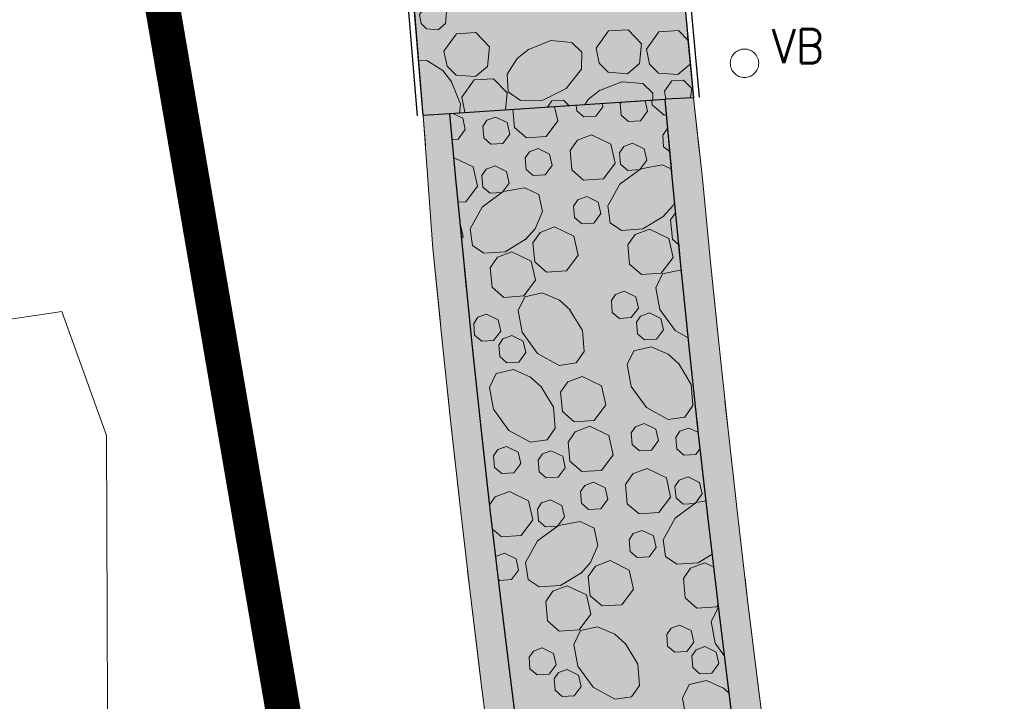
# Model space of a CAD drawing. Header units: metres. Extents: x 148316 to 148653, y 486436 to 486744.
# Tile 9 of 87: x 148396 to 148413, y 486534 to 486546. Entities that reach past the tile are written whole.
import ezdxf

# ---------------------------------------------------------------- set-up
doc = ezdxf.new("R2010")
doc.units = ezdxf.units.M
doc.header["$MEASUREMENT"] = 0
doc.linetypes.add('DGN Style 2', pattern=[3.0576, 1.83456, -1.22304])
for name, color, linetype, lineweight in [('BWR-nieuw-raster-asfaltweg 60%', 253, 'Continuous', 30), ('BWR-nieuw-raster-betongranulaat 20%', 254, 'Continuous', 30), ('BWR-verw-band-opsluit 100x200_GV', 6, '1020w', 30), ('BWR-verw-situatie', 214, 'DGN Style 2', 13), ('TOP-L-topo objecten vlak', 7, 'Continuous', 0), ('WVB-alg-werkgrens', 6, 'Continuous', 53), ('WVB-pen-dik 013', 1, 'Continuous', 0), ('WVB-raster-80%', 252, 'Continuous', 30)]:
    doc.layers.add(name, color=color, linetype=linetype, lineweight=lineweight)
doc.styles.add('Style-STANDARD', font='STANDARD.shx')
doc.styles.add('Style-WORKING', font='WORKING.shx')
doc.linetypes.add('1020w', pattern='A,1.8,-0.3,["v",Style-WORKING,S=0.499998,R=0,X=-0.132,Y=-0.187],-2.1', length=4.2)
doc.linetypes.add('betonrugw', pattern='A,1,-1.1,["v",Style-WORKING,S=0.499998,R=0,X=-0.132,Y=-0.187],-2.1', length=4.2)

# ---------------------------------------------------------------- blocks, each defined once
blk = doc.blocks.new('14')
at = {"color": 0, "linetype": 'ByBlock', "lineweight": -2}
blk.add_circle((0, 0), 0.25, dxfattribs=at)
at = {"color": 0, "linetype": 'ByBlock', "lineweight": -2, "style": 'Style-STANDARD'}
blk.add_text('VB', height=0.6, dxfattribs=at).set_placement((0.483, 0))

msp = doc.modelspace()

# ---------------------------------------------------------------- hatches: boundary and pattern name
at = {"layer": 'BWR-nieuw-raster-asfaltweg 60%'}
msp.add_hatch(color=256, dxfattribs=at).paths.add_polyline_path([(148426.813, 486452.432), (148429.847, 486454.591), (148429.315, 486455.875), (148428.715, 486457.344), (148428.122, 486458.816), (148427.536, 486460.291), (148426.957, 486461.769), (148426.385, 486463.249), (148425.82, 486464.732), (148425.262, 486466.218), (148424.712, 486467.706), (148424.168, 486469.197), (148423.632, 486470.691), (148423.103, 486472.187), (148422.581, 486473.685), (148422.066, 486475.186), (148421.559, 486476.69), (148421.058, 486478.196), (148420.565, 486479.704), (148420.079, 486481.215), (148419.6, 486482.728), (148419.129, 486484.243), (148418.665, 486485.761), (148418.208, 486487.281), (148417.758, 486488.802), (148417.316, 486490.326), (148416.881, 486491.853), (148416.453, 486493.381), (148416.032, 486494.911), (148415.619, 486496.443), (148415.214, 486497.977), (148414.815, 486499.514), (148414.424, 486501.051), (148414.04, 486502.591), (148413.664, 486504.133), (148413.333, 486505.557), (148413.008, 486506.982), (148412.692, 486508.41), (148412.382, 486509.838), (148412.079, 486511.269), (148411.784, 486512.7), (148411.496, 486514.134), (148411.216, 486515.568), (148410.942, 486517.004), (148410.676, 486518.442), (148410.417, 486519.881), (148410.166, 486521.321), (148409.922, 486522.762), (148409.685, 486524.205), (148409.455, 486525.649), (148409.233, 486527.094), (148409.018, 486528.54), (148408.81, 486529.987), (148408.61, 486531.435), (148408.417, 486532.884), (148408.232, 486534.334), (148408.053, 486535.785), (148407.882, 486537.237), (148407.719, 486538.69), (148407.563, 486540.143), (148407.414, 486541.597), (148407.273, 486543.053), (148407.151, 486544.376), (148403.455, 486544.134), (148403.551, 486543.081), (148403.69, 486541.635), (148403.837, 486540.19), (148403.991, 486538.745), (148404.152, 486537.302), (148404.321, 486535.859), (148404.497, 486534.417), (148404.68, 486532.976), (148404.871, 486531.536), (148405.07, 486530.097), (148405.275, 486528.658), (148405.488, 486527.222), (148405.709, 486525.786), (148405.937, 486524.351), (148406.172, 486522.917), (148406.414, 486521.485), (148406.664, 486520.054), (148406.922, 486518.624), (148407.186, 486517.196), (148407.458, 486515.769), (148407.737, 486514.343), (148408.024, 486512.919), (148408.318, 486511.497), (148408.619, 486510.075), (148408.927, 486508.656), (148409.243, 486507.238), (148409.566, 486505.822), (148409.896, 486504.407), (148410.267, 486502.854), (148410.646, 486501.302), (148411.032, 486499.753), (148411.426, 486498.205), (148411.827, 486496.659), (148412.236, 486495.115), (148412.652, 486493.573), (148413.075, 486492.033), (148413.506, 486490.495), (148413.944, 486488.96), (148414.39, 486487.426), (148414.843, 486485.895), (148415.303, 486484.365), (148415.771, 486482.838), (148416.246, 486481.314), (148416.728, 486479.791), (148417.218, 486478.271), (148417.715, 486476.753), (148418.219, 486475.238), (148418.731, 486473.725), (148419.249, 486472.215), (148419.775, 486470.707), (148420.309, 486469.201), (148420.849, 486467.698), (148421.397, 486466.198), (148421.952, 486464.701), (148422.514, 486463.206), (148423.084, 486461.714), (148423.66, 486460.224), (148424.244, 486458.738), (148424.835, 486457.254), (148425.432, 486455.773), (148426.038, 486454.295), (148426.65, 486452.82)], flags=0)
at = {"layer": 'BWR-nieuw-raster-betongranulaat 20%', "extrusion": (0, 0, -1)}
msp.add_hatch(color=256, dxfattribs=at).paths.add_polyline_path([(-148407.255, 486548.508), (-148407.634, 486544.408), (-148407.151, 486544.383), (-148407.151, 486544.376), (-148403.455, 486544.134), (-148403.003, 486544.104), (-148402.7, 486547.738), (-148402.605, 486551.052), (-148407.135, 486551.412)], flags=0)
at = {"layer": 'BWR-nieuw-raster-betongranulaat 20%'}
msp.add_hatch(color=256, dxfattribs=at).paths.add_polyline_path([(148426.813, 486452.432), (148429.847, 486454.591), (148429.315, 486455.875), (148428.715, 486457.344), (148428.122, 486458.816), (148427.536, 486460.291), (148426.957, 486461.769), (148426.385, 486463.249), (148425.82, 486464.732), (148425.262, 486466.218), (148424.712, 486467.706), (148424.168, 486469.197), (148423.632, 486470.691), (148423.103, 486472.187), (148422.581, 486473.685), (148422.066, 486475.186), (148421.559, 486476.69), (148421.058, 486478.196), (148420.565, 486479.704), (148420.079, 486481.215), (148419.6, 486482.728), (148419.129, 486484.243), (148418.665, 486485.761), (148418.208, 486487.281), (148417.758, 486488.802), (148417.316, 486490.326), (148416.881, 486491.853), (148416.453, 486493.381), (148416.032, 486494.911), (148415.619, 486496.443), (148415.214, 486497.977), (148414.815, 486499.514), (148414.424, 486501.051), (148414.04, 486502.591), (148413.664, 486504.133), (148413.333, 486505.557), (148413.008, 486506.982), (148412.692, 486508.41), (148412.382, 486509.838), (148412.079, 486511.269), (148411.784, 486512.7), (148411.496, 486514.134), (148411.216, 486515.568), (148410.942, 486517.004), (148410.676, 486518.442), (148410.417, 486519.881), (148410.166, 486521.321), (148409.922, 486522.762), (148409.685, 486524.205), (148409.455, 486525.649), (148409.233, 486527.094), (148409.018, 486528.54), (148408.81, 486529.987), (148408.61, 486531.435), (148408.417, 486532.884), (148408.232, 486534.334), (148408.053, 486535.785), (148407.882, 486537.237), (148407.719, 486538.69), (148407.563, 486540.143), (148407.414, 486541.597), (148407.273, 486543.053), (148407.151, 486544.376), (148403.455, 486544.134), (148403.551, 486543.081), (148403.69, 486541.635), (148403.837, 486540.19), (148403.991, 486538.745), (148404.152, 486537.302), (148404.321, 486535.859), (148404.497, 486534.417), (148404.68, 486532.976), (148404.871, 486531.536), (148405.07, 486530.097), (148405.275, 486528.658), (148405.488, 486527.222), (148405.709, 486525.786), (148405.937, 486524.351), (148406.172, 486522.917), (148406.414, 486521.485), (148406.664, 486520.054), (148406.922, 486518.624), (148407.186, 486517.196), (148407.458, 486515.769), (148407.737, 486514.343), (148408.024, 486512.919), (148408.318, 486511.497), (148408.619, 486510.075), (148408.927, 486508.656), (148409.243, 486507.238), (148409.566, 486505.822), (148409.896, 486504.407), (148410.267, 486502.854), (148410.646, 486501.302), (148411.032, 486499.753), (148411.426, 486498.205), (148411.827, 486496.659), (148412.236, 486495.115), (148412.652, 486493.573), (148413.075, 486492.033), (148413.506, 486490.495), (148413.944, 486488.96), (148414.39, 486487.426), (148414.843, 486485.895), (148415.303, 486484.365), (148415.771, 486482.838), (148416.246, 486481.314), (148416.728, 486479.791), (148417.218, 486478.271), (148417.715, 486476.753), (148418.219, 486475.238), (148418.731, 486473.725), (148419.249, 486472.215), (148419.775, 486470.707), (148420.309, 486469.201), (148420.849, 486467.698), (148421.397, 486466.198), (148421.952, 486464.701), (148422.514, 486463.206), (148423.084, 486461.714), (148423.66, 486460.224), (148424.244, 486458.738), (148424.835, 486457.254), (148425.432, 486455.773), (148426.038, 486454.295), (148426.65, 486452.82)], flags=0)
at = {"layer": 'WVB-raster-80%', "lineweight": 0}
for points in [[(148429.847, 486454.591), (148430.293, 486454.908), (148429.765, 486456.184), (148429.164, 486457.657), (148428.57, 486459.133), (148427.983, 486460.612), (148427.403, 486462.093), (148426.831, 486463.577), (148426.265, 486465.064), (148425.707, 486466.554), (148425.156, 486468.047), (148424.613, 486469.542), (148424.076, 486471.04), (148423.547, 486472.54), (148423.025, 486474.043), (148422.51, 486475.548), (148422.003, 486477.056), (148421.503, 486478.566), (148421.01, 486480.079), (148420.525, 486481.594), (148420.047, 486483.111), (148419.576, 486484.631), (148419.112, 486486.153), (148418.656, 486487.677), (148418.207, 486489.203), (148417.766, 486490.732), (148417.332, 486492.262), (148416.906, 486493.795), (148416.487, 486495.33), (148416.075, 486496.867), (148415.671, 486498.405), (148415.274, 486499.946), (148414.884, 486501.488), (148414.502, 486503.033), (148414.128, 486504.579), (148413.798, 486505.985), (148413.476, 486507.393), (148413.161, 486508.803), (148412.853, 486510.214), (148412.552, 486511.626), (148412.259, 486513.041), (148411.973, 486514.456), (148411.694, 486515.874), (148411.422, 486517.292), (148411.158, 486518.712), (148410.901, 486520.133), (148410.651, 486521.556), (148410.409, 486522.98), (148410.174, 486524.405), (148409.947, 486525.831), (148409.726, 486527.259), (148409.513, 486528.687), (148409.308, 486530.117), (148409.11, 486531.547), (148408.919, 486532.979), (148408.735, 486534.412), (148408.559, 486535.845), (148408.39, 486537.28), (148408.229, 486538.715), (148408.075, 486540.151), (148407.928, 486541.588), (148407.789, 486543.026), (148407.634, 486544.408), (148407.151, 486544.383), (148407.151, 486544.376), (148407.273, 486543.053), (148407.414, 486541.597), (148407.563, 486540.143), (148407.719, 486538.69), (148407.882, 486537.237), (148408.053, 486535.785), (148408.232, 486534.334), (148408.417, 486532.884), (148408.61, 486531.435), (148408.81, 486529.987), (148409.018, 486528.54), (148409.233, 486527.094), (148409.455, 486525.649), (148409.685, 486524.205), (148409.922, 486522.762), (148410.166, 486521.321), (148410.417, 486519.881), (148410.676, 486518.442), (148410.942, 486517.004), (148411.216, 486515.568), (148411.496, 486514.134), (148411.784, 486512.7), (148412.079, 486511.269), (148412.382, 486509.838), (148412.692, 486508.41), (148413.008, 486506.982), (148413.333, 486505.557), (148413.664, 486504.133), (148414.04, 486502.591), (148414.424, 486501.051), (148414.815, 486499.514), (148415.214, 486497.977), (148415.619, 486496.443), (148416.032, 486494.911), (148416.453, 486493.381), (148416.881, 486491.853), (148417.316, 486490.326), (148417.758, 486488.802), (148418.208, 486487.281), (148418.665, 486485.761), (148419.129, 486484.243), (148419.6, 486482.728), (148420.079, 486481.215), (148420.565, 486479.704), (148421.058, 486478.196), (148421.559, 486476.69), (148422.066, 486475.186), (148422.581, 486473.685), (148423.103, 486472.187), (148423.632, 486470.691), (148424.168, 486469.197), (148424.712, 486467.706), (148425.262, 486466.218), (148425.82, 486464.732), (148426.385, 486463.249), (148426.957, 486461.769), (148427.536, 486460.291), (148428.122, 486458.816), (148428.715, 486457.344), (148429.315, 486455.875)], [(148426.349, 486452.101), (148426.813, 486452.432), (148426.65, 486452.82), (148426.038, 486454.295), (148425.432, 486455.773), (148424.835, 486457.254), (148424.244, 486458.738), (148423.66, 486460.224), (148423.084, 486461.714), (148422.514, 486463.206), (148421.952, 486464.701), (148421.397, 486466.198), (148420.849, 486467.698), (148420.309, 486469.201), (148419.775, 486470.707), (148419.249, 486472.215), (148418.731, 486473.725), (148418.219, 486475.238), (148417.715, 486476.753), (148417.218, 486478.271), (148416.728, 486479.791), (148416.246, 486481.314), (148415.771, 486482.838), (148415.303, 486484.365), (148414.843, 486485.895), (148414.39, 486487.426), (148413.944, 486488.96), (148413.506, 486490.495), (148413.075, 486492.033), (148412.652, 486493.573), (148412.236, 486495.115), (148411.827, 486496.659), (148411.426, 486498.205), (148411.032, 486499.753), (148410.646, 486501.302), (148410.267, 486502.854), (148409.896, 486504.407), (148409.566, 486505.822), (148409.243, 486507.238), (148408.927, 486508.656), (148408.619, 486510.075), (148408.318, 486511.497), (148408.024, 486512.919), (148407.737, 486514.343), (148407.458, 486515.769), (148407.186, 486517.196), (148406.922, 486518.624), (148406.664, 486520.054), (148406.414, 486521.485), (148406.172, 486522.917), (148405.937, 486524.351), (148405.709, 486525.786), (148405.488, 486527.222), (148405.275, 486528.658), (148405.07, 486530.097), (148404.871, 486531.536), (148404.68, 486532.976), (148404.497, 486534.417), (148404.321, 486535.859), (148404.152, 486537.302), (148403.991, 486538.745), (148403.837, 486540.19), (148403.69, 486541.635), (148403.551, 486543.081), (148403.455, 486544.134), (148403.003, 486544.104), (148403.167, 486541.823), (148403.316, 486540.347), (148403.471, 486538.873), (148403.635, 486537.399), (148403.806, 486535.926), (148403.985, 486534.453), (148404.171, 486532.982), (148404.365, 486531.512), (148404.567, 486530.043), (148404.776, 486528.575), (148404.993, 486527.108), (148405.217, 486525.642), (148405.449, 486524.177), (148405.689, 486522.713), (148405.936, 486521.251), (148406.191, 486519.79), (148406.453, 486518.331), (148406.723, 486516.872), (148407.001, 486515.416), (148407.286, 486513.96), (148407.579, 486512.506), (148407.879, 486511.054), (148408.186, 486509.603), (148408.501, 486508.154), (148408.824, 486506.707), (148409.154, 486505.261), (148409.492, 486503.817), (148409.862, 486502.271), (148410.24, 486500.727), (148410.625, 486499.185), (148411.018, 486497.644), (148411.418, 486496.106), (148411.825, 486494.569), (148412.24, 486493.035), (148412.662, 486491.502), (148413.092, 486489.972), (148413.529, 486488.443), (148413.973, 486486.917), (148414.425, 486485.393), (148414.883, 486483.871), (148415.35, 486482.351), (148415.823, 486480.834), (148416.304, 486479.319), (148416.792, 486477.806), (148417.287, 486476.295), (148417.79, 486474.787), (148418.3, 486473.282), (148418.817, 486471.778), (148419.341, 486470.278), (148419.872, 486468.78), (148420.411, 486467.284), (148420.957, 486465.791), (148421.51, 486464.301), (148422.07, 486462.813), (148422.637, 486461.328), (148423.212, 486459.846), (148423.793, 486458.366), (148424.382, 486456.89), (148424.978, 486455.416), (148425.58, 486453.945), (148426.19, 486452.477)]]:
    msp.add_hatch(color=256, dxfattribs=at).paths.add_polyline_path(points, flags=0)

# ---------------------------------------------------------------- linework, layer by layer
at = {"layer": 'BWR-nieuw-raster-asfaltweg 60%', "flags": 128}
msp.add_lwpolyline([(148408.417, 486532.884), (148408.232, 486534.334), (148408.053, 486535.785), (148407.882, 486537.237), (148407.719, 486538.69), (148407.563, 486540.143), (148407.414, 486541.597), (148407.273, 486543.053), (148407.151, 486544.376), (148403.455, 486544.134), (148403.551, 486543.081), (148403.69, 486541.635), (148403.837, 486540.19), (148403.991, 486538.745), (148404.152, 486537.302), (148404.321, 486535.859), (148404.497, 486534.417), (148404.68, 486532.976)], dxfattribs=at)
at = {"layer": 'BWR-nieuw-raster-betongranulaat 20%', "flags": 128}
msp.add_lwpolyline([(148407.255, 486548.508), (148407.634, 486544.408), (148407.151, 486544.383), (148407.151, 486544.376), (148403.455, 486544.134), (148403.003, 486544.104), (148402.7, 486547.738), (148402.605, 486551.052), (148407.135, 486551.412)], close=True, dxfattribs=at)
msp.add_lwpolyline([(148408.417, 486532.884), (148408.232, 486534.334), (148408.053, 486535.785), (148407.882, 486537.237), (148407.719, 486538.69), (148407.563, 486540.143), (148407.414, 486541.597), (148407.273, 486543.053), (148407.151, 486544.376), (148403.455, 486544.134), (148403.551, 486543.081), (148403.69, 486541.635), (148403.837, 486540.19), (148403.991, 486538.745), (148404.152, 486537.302), (148404.321, 486535.859), (148404.497, 486534.417), (148404.68, 486532.976)], dxfattribs=at)
at = {"layer": 'BWR-verw-band-opsluit 100x200_GV', "linetype": 'betonrugw', "flags": 128}
for points in [[(148417.133, 486563.939), (148411.28, 486559.91), (148406.86, 486556.867), (148407.138, 486553.168), (148407.138, 486553.167), (148407.234, 486551.451), (148407.234, 486551.449), (148407.355, 486548.512), (148407.355, 486548.517), (148407.734, 486544.417)], [(148402.903, 486544.096), (148402.6, 486547.732), (148402.504, 486551.088), (148402.365, 486553.994), (148402.288, 486553.949), (148400.77, 486553.058), (148396.186, 486550.536), (148395.495, 486550.156), (148394.111, 486549.314)]]:
    msp.add_lwpolyline(points, dxfattribs=at)
at = {"layer": 'BWR-verw-situatie'}
msp.add_line((148407.255, 486548.508), (148407.634, 486544.408), dxfattribs=at)
at = {"layer": 'BWR-verw-situatie', "flags": 128}
for points in [[(148403.003, 486544.104), (148402.7, 486547.738), (148402.604, 486551.092), (148402.459, 486554.116), (148402.395, 486554.128), (148402.237, 486554.035), (148400.721, 486553.145), (148396.138, 486550.624), (148395.445, 486550.243), (148394.065, 486549.403)], [(148429.847, 486454.591), (148429.315, 486455.875), (148428.715, 486457.344), (148428.122, 486458.816), (148427.536, 486460.291), (148426.957, 486461.769), (148426.385, 486463.249), (148425.82, 486464.732), (148425.262, 486466.218), (148424.712, 486467.706), (148424.168, 486469.197), (148423.632, 486470.691), (148423.103, 486472.187), (148422.581, 486473.685), (148422.066, 486475.186), (148421.559, 486476.69), (148421.058, 486478.196), (148420.565, 486479.704), (148420.079, 486481.215), (148419.6, 486482.728), (148419.129, 486484.243), (148418.665, 486485.761), (148418.208, 486487.281), (148417.758, 486488.802), (148417.316, 486490.326), (148416.881, 486491.853), (148416.453, 486493.381), (148416.032, 486494.911), (148415.619, 486496.443), (148415.214, 486497.977), (148414.815, 486499.514), (148414.424, 486501.051), (148414.04, 486502.591), (148413.664, 486504.133), (148413.333, 486505.557), (148413.008, 486506.982), (148412.692, 486508.41), (148412.382, 486509.838), (148412.079, 486511.269), (148411.784, 486512.7), (148411.496, 486514.134), (148411.216, 486515.568), (148410.942, 486517.004), (148410.676, 486518.442), (148410.417, 486519.881), (148410.166, 486521.321), (148409.922, 486522.762), (148409.685, 486524.205), (148409.455, 486525.649), (148409.233, 486527.094), (148409.018, 486528.54), (148408.81, 486529.987), (148408.61, 486531.435), (148408.417, 486532.884), (148408.232, 486534.334), (148408.053, 486535.785), (148407.882, 486537.237), (148407.719, 486538.69), (148407.563, 486540.143), (148407.414, 486541.597), (148407.273, 486543.053), (148407.151, 486544.376), (148403.455, 486544.134), (148403.551, 486543.081), (148403.69, 486541.635), (148403.837, 486540.19), (148403.991, 486538.745), (148404.152, 486537.302), (148404.321, 486535.859), (148404.497, 486534.417), (148404.68, 486532.976), (148404.871, 486531.536), (148405.07, 486530.097), (148405.275, 486528.658), (148405.488, 486527.222), (148405.709, 486525.786), (148405.937, 486524.351), (148406.172, 486522.917), (148406.414, 486521.485), (148406.664, 486520.054), (148406.922, 486518.624), (148407.186, 486517.196), (148407.458, 486515.769), (148407.737, 486514.343), (148408.024, 486512.919), (148408.318, 486511.497), (148408.619, 486510.075), (148408.927, 486508.656), (148409.243, 486507.238), (148409.566, 486505.822), (148409.896, 486504.407), (148410.267, 486502.854), (148410.646, 486501.302), (148411.032, 486499.753), (148411.426, 486498.205), (148411.827, 486496.659), (148412.236, 486495.115), (148412.652, 486493.573), (148413.075, 486492.033), (148413.506, 486490.495), (148413.944, 486488.96), (148414.39, 486487.426), (148414.843, 486485.895), (148415.303, 486484.365), (148415.771, 486482.838), (148416.246, 486481.314), (148416.728, 486479.791), (148417.218, 486478.271), (148417.715, 486476.753), (148418.219, 486475.238), (148418.731, 486473.725), (148419.249, 486472.215), (148419.775, 486470.707), (148420.309, 486469.201), (148420.849, 486467.698), (148421.397, 486466.198), (148421.952, 486464.701), (148422.514, 486463.206), (148423.084, 486461.714), (148423.66, 486460.224), (148424.244, 486458.738), (148424.835, 486457.254), (148425.432, 486455.773), (148426.038, 486454.295), (148426.65, 486452.82), (148426.813, 486452.432)], [(148407.634, 486544.408), (148407.151, 486544.383)], [(148430.293, 486454.908), (148429.765, 486456.184), (148429.164, 486457.657), (148428.57, 486459.133), (148427.983, 486460.612), (148427.403, 486462.093), (148426.831, 486463.577), (148426.265, 486465.064), (148425.707, 486466.554), (148425.156, 486468.047), (148424.613, 486469.542), (148424.076, 486471.04), (148423.547, 486472.54), (148423.025, 486474.043), (148422.51, 486475.548), (148422.003, 486477.056), (148421.503, 486478.566), (148421.01, 486480.079), (148420.525, 486481.594), (148420.047, 486483.111), (148419.576, 486484.631), (148419.112, 486486.153), (148418.656, 486487.677), (148418.207, 486489.203), (148417.766, 486490.732), (148417.332, 486492.262), (148416.906, 486493.795), (148416.487, 486495.33), (148416.075, 486496.867), (148415.671, 486498.405), (148415.274, 486499.946), (148414.884, 486501.488), (148414.502, 486503.033), (148414.128, 486504.579), (148413.798, 486505.985), (148413.476, 486507.393), (148413.161, 486508.803), (148412.853, 486510.214), (148412.552, 486511.626), (148412.259, 486513.041), (148411.973, 486514.456), (148411.694, 486515.874), (148411.422, 486517.292), (148411.158, 486518.712), (148410.901, 486520.133), (148410.651, 486521.556), (148410.409, 486522.98), (148410.174, 486524.405), (148409.947, 486525.831), (148409.726, 486527.259), (148409.513, 486528.687), (148409.308, 486530.117), (148409.11, 486531.547), (148408.919, 486532.979), (148408.735, 486534.412), (148408.559, 486535.845), (148408.39, 486537.28), (148408.229, 486538.715), (148408.075, 486540.151), (148407.928, 486541.588), (148407.789, 486543.026), (148407.634, 486544.408)], [(148403.455, 486544.134), (148403.003, 486544.104)], [(148426.349, 486452.101), (148426.19, 486452.477), (148425.58, 486453.945), (148424.978, 486455.416), (148424.382, 486456.89), (148423.793, 486458.366), (148423.212, 486459.846), (148422.637, 486461.328), (148422.07, 486462.813), (148421.51, 486464.301), (148420.957, 486465.791), (148420.411, 486467.284), (148419.872, 486468.78), (148419.341, 486470.278), (148418.817, 486471.778), (148418.3, 486473.282), (148417.79, 486474.787), (148417.287, 486476.295), (148416.792, 486477.806), (148416.304, 486479.319), (148415.823, 486480.834), (148415.35, 486482.351), (148414.883, 486483.871), (148414.425, 486485.393), (148413.973, 486486.917), (148413.529, 486488.443), (148413.092, 486489.972), (148412.662, 486491.502), (148412.24, 486493.035), (148411.825, 486494.569), (148411.418, 486496.106), (148411.018, 486497.644), (148410.625, 486499.185), (148410.24, 486500.727), (148409.862, 486502.271), (148409.492, 486503.817), (148409.154, 486505.261), (148408.824, 486506.707), (148408.501, 486508.154), (148408.186, 486509.603), (148407.879, 486511.054), (148407.579, 486512.506), (148407.286, 486513.96), (148407.001, 486515.416), (148406.723, 486516.872), (148406.453, 486518.331), (148406.191, 486519.79), (148405.936, 486521.251), (148405.689, 486522.713), (148405.449, 486524.177), (148405.217, 486525.642), (148404.993, 486527.108), (148404.776, 486528.575), (148404.567, 486530.043), (148404.365, 486531.512), (148404.171, 486532.982), (148403.985, 486534.453), (148403.806, 486535.926), (148403.635, 486537.399), (148403.471, 486538.873), (148403.316, 486540.347), (148403.167, 486541.823), (148403.003, 486544.104)]]:
    msp.add_lwpolyline(points, dxfattribs=at)
at = {"layer": 'TOP-L-topo objecten vlak', "color": 7, "linetype": 'Continuous', "lineweight": 0, "flags": 128}
for points in [[(148407.151, 486544.376), (148407.151, 486544.383)], [(148402.835, 486502.646), (148402.123, 486505.799), (148401.61, 486508.16), (148400.84, 486511.38), (148400.495, 486512.911), (148399.819, 486516.113), (148399.404, 486518.229), (148398.941, 486520.768), (148398.425, 486523.869), (148398.168, 486525.546), (148397.956, 486527.02), (148397.506, 486530.469), (148397.593, 486532.397), (148397.572, 486538.616), (148396.802, 486540.741), (148394.547, 486540.403)]]:
    msp.add_lwpolyline(points, dxfattribs=at)
at = {"layer": 'WVB-alg-werkgrens', "const_width": 0.6, "flags": 128}
msp.add_lwpolyline([(148548.149, 486682.039), (148429.135, 486597.978), (148424.723, 486596.403), (148422.293, 486596.275), (148409.921, 486585.871), (148409.991, 486591.673), (148399.824, 486591.795), (148399.666, 486578.585), (148362.388, 486546.945), (148366.864, 486540.289), (148385.843, 486553.051), (148390.082, 486545.198), (148397.936, 486549.438), (148405.482, 486505.39), (148415.064, 486470.684), (148423.293, 486449.926), (148506.104, 486508.865)], dxfattribs=at)
at = {"layer": 'WVB-pen-dik 013'}
for p, q in [((148407.162, 486544.384), (148407.138, 486544.519)), ((148403.524, 486543.378), (148403.53, 486543.38)), ((148407.554, 486538.744), (148407.722, 486538.665)), ((148407.833, 486536.431), (148407.986, 486536.358))]:
    msp.add_line(p, q, dxfattribs=at)
at = {"layer": 'WVB-pen-dik 013', "flags": 128}
for points in [[(148402.936, 486545.836), (148403.063, 486546.016), (148403.263, 486546.026), (148403.403, 486545.881), (148403.383, 486545.679), (148403.258, 486545.574), (148403.061, 486545.589), (148402.966, 486545.679), (148402.936, 486545.836)], [(148403.358, 486545.209), (148403.571, 486545.506), (148403.906, 486545.526), (148404.138, 486545.284), (148404.103, 486544.946), (148403.896, 486544.774), (148403.566, 486544.796), (148403.411, 486544.949), (148403.358, 486545.209)], [(148405.968, 486545.256), (148406.178, 486545.556), (148406.516, 486545.574), (148406.746, 486545.331), (148406.713, 486544.994), (148406.506, 486544.821), (148406.173, 486544.846), (148406.018, 486544.999), (148405.968, 486545.256)], [(148406.831, 486545.244), (148407.043, 486545.541), (148407.378, 486545.561), (148407.543, 486545.389)], [(148404.796, 486545.231), (148405.188, 486545.389), (148405.551, 486545.356), (148405.721, 486545.191), (148405.716, 486544.899), (148405.453, 486544.566), (148405.051, 486544.366), (148404.673, 486544.359), (148404.458, 486544.511), (148404.441, 486544.814), (148404.613, 486545.084), (148404.813, 486545.241)], [(148407.578, 486545.009), (148407.576, 486544.981), (148407.368, 486544.809), (148407.038, 486544.831), (148406.883, 486544.984), (148406.831, 486545.244)], [(148402.925, 486545.04), (148403.066, 486545.049), (148403.336, 486544.876), (148403.493, 486544.676)], [(148403.483, 486544.694), (148403.641, 486544.301), (148403.626, 486544.145)], [(148403.663, 486544.416), (148403.873, 486544.716), (148404.208, 486544.734), (148404.441, 486544.491), (148404.412, 486544.197)], [(148406.013, 486544.526), (148406.408, 486544.684), (148406.768, 486544.651), (148406.941, 486544.486), (148406.937, 486544.362)], [(148407.138, 486544.519), (148407.263, 486544.701), (148407.466, 486544.711), (148407.606, 486544.566), (148407.588, 486544.406)], [(148405.772, 486544.286), (148405.833, 486544.379), (148406.031, 486544.536)], [(148403.721, 486544.151), (148403.713, 486544.159), (148403.663, 486544.416)], [(148405.125, 486544.243), (148405.206, 486544.356), (148405.406, 486544.369), (148405.503, 486544.268)], [(148406.072, 486544.305), (148406.084, 486544.252), (148405.964, 486544.091), (148405.758, 486544.079), (148405.635, 486544.183), (148405.627, 486544.276)], [(148406.809, 486544.354), (148406.847, 486544.176), (148406.727, 486544.014), (148406.521, 486544.003), (148406.399, 486544.11), (148406.382, 486544.307), (148406.395, 486544.327)], [(148407.175, 486544.115), (148407.131, 486544.112), (148406.927, 486544.288), (148406.92, 486544.361)], [(148403.511, 486544.138), (148403.679, 486544.056), (148403.724, 486543.861), (148403.604, 486543.699), (148403.495, 486543.693)], [(148405.256, 486544.252), (148405.311, 486544.01), (148405.11, 486543.741), (148404.771, 486543.72), (148404.567, 486543.897), (148404.537, 486544.205)], [(148404.243, 486544.076), (148404.444, 486543.983), (148404.487, 486543.785), (148404.367, 486543.623), (148404.161, 486543.611), (148404.039, 486543.718), (148404.022, 486543.915), (148404.095, 486544.024), (148404.243, 486544.076)], [(148407.234, 486543.478), (148407.125, 486543.569), (148407.11, 486543.769), (148407.183, 486543.875), (148407.197, 486543.88)], [(148405.89, 486543.772), (148406.221, 486543.614), (148406.293, 486543.284), (148406.092, 486543.017), (148405.753, 486542.994), (148405.549, 486543.17), (148405.52, 486543.502), (148405.645, 486543.68), (148405.89, 486543.772)], [(148406.593, 486543.63), (148406.792, 486543.534), (148406.834, 486543.338), (148406.714, 486543.176), (148406.511, 486543.163), (148406.387, 486543.269), (148406.369, 486543.466), (148406.443, 486543.574), (148406.593, 486543.63)], [(148404.971, 486543.538), (148405.17, 486543.442), (148405.215, 486543.246), (148405.095, 486543.085), (148404.889, 486543.073), (148404.765, 486543.177), (148404.75, 486543.377), (148404.823, 486543.483), (148404.971, 486543.538)], [(148403.53, 486543.38), (148403.861, 486543.222), (148403.933, 486542.892), (148403.731, 486542.625), (148403.596, 486542.616)], [(148404.233, 486543.238), (148404.431, 486543.142), (148404.474, 486542.946), (148404.354, 486542.784), (148404.151, 486542.771), (148404.027, 486542.877), (148404.009, 486543.074), (148404.082, 486543.183), (148404.233, 486543.238)], [(148407.128, 486542.378), (148406.766, 486542.158), (148406.403, 486542.134), (148406.209, 486542.264), (148406.166, 486542.553), (148406.371, 486542.924), (148406.735, 486543.19), (148407.106, 486543.256), (148407.261, 486543.181)], [(148404.768, 486541.986), (148404.406, 486541.767), (148404.043, 486541.742), (148403.849, 486541.872), (148403.806, 486542.161), (148404.01, 486542.532), (148404.374, 486542.798), (148404.746, 486542.865), (148404.983, 486542.749), (148405.049, 486542.456), (148404.923, 486542.162), (148404.752, 486541.974)], [(148405.805, 486542.713), (148406.003, 486542.617), (148406.046, 486542.421), (148405.926, 486542.26), (148405.723, 486542.246), (148405.599, 486542.352), (148405.581, 486542.55), (148405.655, 486542.658), (148405.805, 486542.713)], [(148407.314, 486542.625), (148407.284, 486542.553), (148407.112, 486542.365)], [(148407.386, 486541.888), (148407.274, 486541.984), (148407.242, 486542.313), (148407.332, 486542.441)], [(148403.633, 486542.231), (148403.643, 486542.225), (148403.686, 486542.03), (148403.656, 486541.989)], [(148405.255, 486542.194), (148405.583, 486542.033), (148405.658, 486541.706), (148405.457, 486541.437), (148405.118, 486541.416), (148404.914, 486541.592), (148404.882, 486541.922), (148405.007, 486542.1), (148405.255, 486542.194)], [(148406.883, 486542.155), (148407.214, 486541.997), (148407.286, 486541.669), (148407.085, 486541.4), (148406.746, 486541.377), (148406.542, 486541.553), (148406.513, 486541.886), (148406.638, 486542.063), (148406.883, 486542.155)], [(148404.523, 486541.763), (148404.854, 486541.605), (148404.926, 486541.278), (148404.725, 486541.009), (148404.386, 486540.985), (148404.182, 486541.162), (148404.152, 486541.494), (148404.277, 486541.672), (148404.523, 486541.763)], [(148407.548, 486540.291), (148407.325, 486540.414), (148407.061, 486540.778), (148406.992, 486541.149), (148407.107, 486541.386), (148407.403, 486541.453), (148407.43, 486541.441)], [(148406.45, 486541.09), (148406.648, 486540.993), (148406.693, 486540.798), (148406.57, 486540.638), (148406.367, 486540.625), (148406.243, 486540.728), (148406.228, 486540.929), (148406.302, 486541.035), (148406.45, 486541.09)], [(148405.513, 486540.779), (148405.732, 486540.418), (148405.76, 486540.055), (148405.625, 486539.86), (148405.335, 486539.817), (148404.964, 486540.022), (148404.701, 486540.386), (148404.632, 486540.757), (148404.747, 486540.995), (148405.043, 486541.061), (148405.337, 486540.935), (148405.525, 486540.764)], [(148404.089, 486540.698), (148404.288, 486540.602), (148404.333, 486540.406), (148404.21, 486540.247), (148404.007, 486540.233), (148403.883, 486540.337), (148403.868, 486540.537), (148403.941, 486540.643), (148404.089, 486540.698)], [(148406.881, 486540.72), (148407.077, 486540.623), (148407.122, 486540.428), (148407.002, 486540.266), (148406.796, 486540.255), (148406.674, 486540.362), (148406.657, 486540.559), (148406.73, 486540.665), (148406.881, 486540.72)], [(148404.521, 486540.328), (148404.717, 486540.232), (148404.762, 486540.037), (148404.642, 486539.875), (148404.436, 486539.863), (148404.314, 486539.97), (148404.297, 486540.167), (148404.37, 486540.273), (148404.521, 486540.328)], [(148407.377, 486539.855), (148407.597, 486539.491), (148407.624, 486539.13), (148407.489, 486538.933), (148407.202, 486538.893), (148406.829, 486539.095), (148406.566, 486539.459), (148406.498, 486539.833), (148406.611, 486540.07), (148406.909, 486540.137), (148407.202, 486540.008), (148407.389, 486539.839)], [(148405.017, 486539.463), (148405.237, 486539.099), (148405.263, 486538.739), (148405.129, 486538.541), (148404.842, 486538.501), (148404.469, 486538.703), (148404.205, 486539.067), (148404.138, 486539.441), (148404.251, 486539.678), (148404.549, 486539.745), (148404.842, 486539.616), (148405.029, 486539.447)], [(148405.729, 486539.627), (148406.06, 486539.469), (148406.132, 486539.139), (148405.931, 486538.872), (148405.592, 486538.849), (148405.388, 486539.025), (148405.358, 486539.358), (148405.483, 486539.535), (148405.729, 486539.627)], [(148405.858, 486538.774), (148406.186, 486538.613), (148406.261, 486538.286), (148406.06, 486538.017), (148405.721, 486537.996), (148405.517, 486538.173), (148405.485, 486538.502), (148405.61, 486538.68), (148405.858, 486538.774)], [(148406.791, 486538.82), (148406.989, 486538.723), (148407.034, 486538.528), (148406.914, 486538.366), (148406.708, 486538.355), (148406.585, 486538.459), (148406.569, 486538.659), (148406.643, 486538.765), (148406.791, 486538.82)], [(148407.752, 486538.392), (148407.677, 486538.29), (148407.471, 486538.279), (148407.349, 486538.385), (148407.332, 486538.583), (148407.405, 486538.691), (148407.554, 486538.744)], [(148404.431, 486538.428), (148404.629, 486538.332), (148404.674, 486538.137), (148404.554, 486537.975), (148404.348, 486537.963), (148404.224, 486538.067), (148404.209, 486538.267), (148404.283, 486538.373), (148404.431, 486538.428)], [(148405.193, 486538.352), (148405.394, 486538.259), (148405.437, 486538.06), (148405.317, 486537.899), (148405.111, 486537.887), (148404.989, 486537.994), (148404.972, 486538.191), (148405.045, 486538.299), (148405.193, 486538.352)], [(148406.84, 486538.047), (148407.171, 486537.889), (148407.243, 486537.559), (148407.042, 486537.293), (148406.703, 486537.27), (148406.499, 486537.446), (148406.469, 486537.778), (148406.595, 486537.956), (148406.84, 486538.047)], [(148407.543, 486537.906), (148407.742, 486537.809), (148407.784, 486537.614), (148407.664, 486537.452), (148407.461, 486537.438), (148407.337, 486537.544), (148407.319, 486537.742), (148407.393, 486537.85), (148407.543, 486537.906)], [(148405.921, 486537.814), (148406.12, 486537.718), (148406.165, 486537.522), (148406.045, 486537.36), (148405.839, 486537.349), (148405.715, 486537.453), (148405.7, 486537.653), (148405.773, 486537.759), (148405.921, 486537.814)], [(148404.138, 486537.427), (148404.234, 486537.564), (148404.48, 486537.656)], [(148404.48, 486537.656), (148404.81, 486537.498), (148404.883, 486537.168), (148404.681, 486536.901), (148404.343, 486536.878), (148404.186, 486537.014)], [(148405.183, 486537.514), (148405.381, 486537.418), (148405.424, 486537.222), (148405.304, 486537.06), (148405.101, 486537.047), (148404.977, 486537.153), (148404.959, 486537.35), (148405.032, 486537.459), (148405.183, 486537.514)], [(148407.959, 486536.582), (148407.716, 486536.434), (148407.353, 486536.409), (148407.159, 486536.539), (148407.116, 486536.829), (148407.321, 486537.2), (148407.685, 486537.465), (148407.853, 486537.496)], [(148405.717, 486536.262), (148405.356, 486536.042), (148404.993, 486536.018), (148404.799, 486536.148), (148404.756, 486536.437), (148404.96, 486536.808), (148405.324, 486537.074), (148405.696, 486537.14), (148405.933, 486537.025), (148405.999, 486536.732), (148405.873, 486536.437), (148405.702, 486536.249)], [(148406.755, 486536.989), (148406.953, 486536.893), (148406.996, 486536.697), (148406.876, 486536.535), (148406.673, 486536.522), (148406.549, 486536.628), (148406.531, 486536.825), (148406.604, 486536.934), (148406.755, 486536.989)], [(148404.241, 486536.538), (148404.244, 486536.542), (148404.395, 486536.598)], [(148404.395, 486536.598), (148404.593, 486536.501), (148404.636, 486536.306), (148404.516, 486536.144), (148404.313, 486536.13), (148404.287, 486536.153)], [(148406.205, 486536.47), (148406.533, 486536.309), (148406.608, 486535.982), (148406.407, 486535.712), (148406.068, 486535.692), (148405.864, 486535.868), (148405.832, 486536.197), (148405.957, 486536.375), (148406.205, 486536.47)], [(148408.062, 486535.712), (148408.035, 486535.676), (148407.696, 486535.653), (148407.492, 486535.829), (148407.463, 486536.161), (148407.588, 486536.339), (148407.833, 486536.431)], [(148405.473, 486536.039), (148405.804, 486535.881), (148405.876, 486535.553), (148405.674, 486535.284), (148405.336, 486535.261), (148405.132, 486535.438), (148405.102, 486535.77), (148405.227, 486535.948), (148405.473, 486536.039)], [(148408.17, 486534.834), (148408.011, 486535.054), (148407.942, 486535.425), (148408.057, 486535.662), (148408.068, 486535.664)], [(148407.399, 486535.365), (148407.598, 486535.269), (148407.643, 486535.074), (148407.52, 486534.914), (148407.317, 486534.901), (148407.193, 486535.004), (148407.178, 486535.204), (148407.251, 486535.31), (148407.399, 486535.365)], [(148406.463, 486535.055), (148406.682, 486534.694), (148406.71, 486534.331), (148406.575, 486534.136), (148406.285, 486534.093), (148405.914, 486534.298), (148405.651, 486534.662), (148405.582, 486535.033), (148405.697, 486535.27), (148405.993, 486535.337), (148406.287, 486535.211), (148406.475, 486535.04)], [(148405.039, 486534.974), (148405.238, 486534.877), (148405.283, 486534.682), (148405.16, 486534.522), (148404.957, 486534.509), (148404.833, 486534.613), (148404.818, 486534.813), (148404.891, 486534.919), (148405.039, 486534.974)], [(148407.831, 486534.996), (148408.027, 486534.899), (148408.072, 486534.704), (148407.952, 486534.542), (148407.746, 486534.531), (148407.624, 486534.637), (148407.607, 486534.835), (148407.68, 486534.941), (148407.831, 486534.996)], [(148405.471, 486534.604), (148405.667, 486534.508), (148405.712, 486534.312), (148405.591, 486534.15), (148405.386, 486534.139), (148405.264, 486534.246), (148405.246, 486534.443), (148405.32, 486534.549), (148405.471, 486534.604)], [(148408.377, 486533.2), (148408.152, 486533.169), (148407.779, 486533.37), (148407.515, 486533.735), (148407.448, 486534.109), (148407.561, 486534.346), (148407.859, 486534.413), (148408.152, 486534.284), (148408.25, 486534.196)]]:
    msp.add_lwpolyline(points, dxfattribs=at)
at = {"layer": 'WVB-raster-80%', "lineweight": 0, "flags": 128}
for points in [[(148408.919, 486532.979), (148408.735, 486534.412), (148408.559, 486535.845), (148408.39, 486537.28), (148408.229, 486538.715), (148408.075, 486540.151), (148407.928, 486541.588), (148407.789, 486543.026), (148407.634, 486544.408), (148407.151, 486544.383), (148407.151, 486544.376), (148407.273, 486543.053), (148407.414, 486541.597), (148407.563, 486540.143), (148407.719, 486538.69), (148407.882, 486537.237), (148408.053, 486535.785), (148408.232, 486534.334), (148408.417, 486532.884)], [(148404.68, 486532.976), (148404.497, 486534.417), (148404.321, 486535.859), (148404.152, 486537.302), (148403.991, 486538.745), (148403.837, 486540.19), (148403.69, 486541.635), (148403.551, 486543.081), (148403.455, 486544.134), (148403.003, 486544.104), (148403.167, 486541.823), (148403.316, 486540.347), (148403.471, 486538.873), (148403.635, 486537.399), (148403.806, 486535.926), (148403.985, 486534.453), (148404.171, 486532.982)]]:
    msp.add_lwpolyline(points, dxfattribs=at)

# ---------------------------------------------------------------- block references
at = {"layer": 'BWR-verw-situatie', "xscale": 0.9749999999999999, "yscale": 0.9749999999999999, "zscale": 0.65}
msp.add_blockref('14', (148408.511, 486545), dxfattribs=at)

doc.saveas('drawing.dxf')
